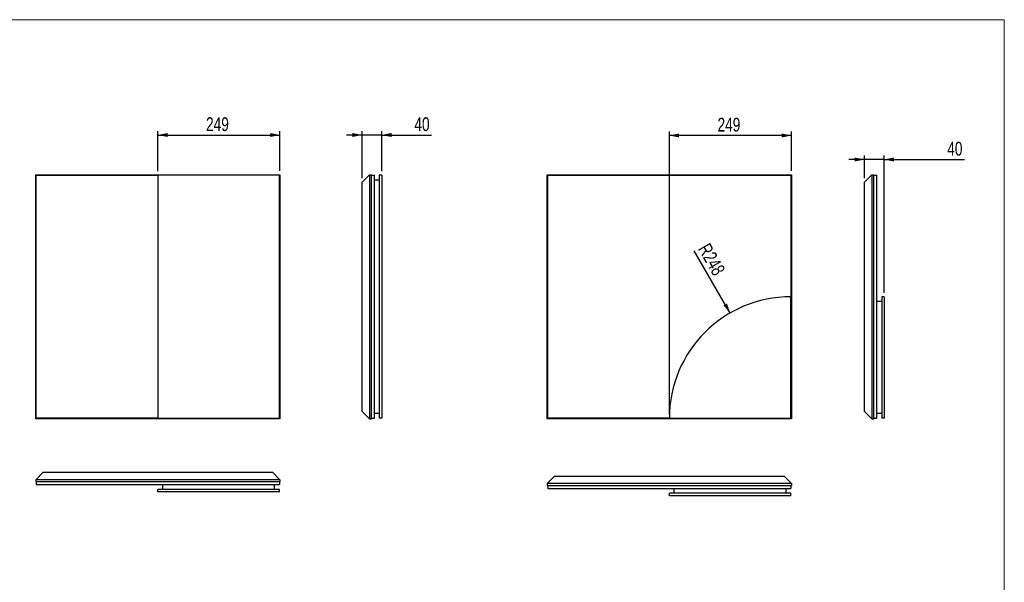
# Model space of a CAD drawing. Header units: millimetres. Extents: x 40 to 3320, y 40 to 2336.
# Tile 3 of 3: x 1312 to 3320, y 1188 to 2336. Entities that reach past the tile are written whole.
import ezdxf

# ---------------------------------------------------------------- set-up
doc = ezdxf.new("R2010")
doc.units = ezdxf.units.MM
doc.header["$LTSCALE"] = 8
doc.layers.add('ANNOTAZIONI', color=8, linetype='Continuous')
doc.styles.add('SLDTEXTSTYLE4', font='ARIALN.TTF', dxfattribs={"width": 0.87})
doc.dimstyles.new('SLDDIMSTYLE0', dxfattribs={"dimtxt": 28, "dimasz": 20, "dimexe": 0, "dimexo": 0.0625, "dimgap": 7, "dimtad": 1, "dimdec": 1, "dimrnd": 1e-09, "dimzin": 12, "dimdsep": 46, "dimtxsty": 'SLDTEXTSTYLE4', "dimsah": 1, "dimcen": 0.09, "dimadec": 0, "dimazin": 3, "dimtfac": 1, "dimtdec": 1, "dimtofl": 0, "dimtmove": 0, "dimatfit": 3, "dimfxl": 1, "dimfrac": 2, "dimtolj": 1, "dimtzin": 12, "dimarcsym": 0})
doc.dimstyles.new('SLDDIMSTYLE1', dxfattribs={"dimtxt": 28, "dimasz": 20, "dimexe": 0, "dimexo": 0.0625, "dimgap": 7, "dimtad": 1, "dimdec": 1, "dimrnd": 1e-09, "dimzin": 12, "dimdsep": 46, "dimtxsty": 'SLDTEXTSTYLE4', "dimsah": 1, "dimcen": 0.09, "dimadec": 0, "dimazin": 3, "dimtfac": 1, "dimtdec": 1, "dimtmove": 0, "dimatfit": 0, "dimfxl": 1, "dimfrac": 2, "dimtolj": 1, "dimtzin": 12, "dimarcsym": 0})
doc.dimstyles.new('SLDDIMSTYLE2', dxfattribs={"dimtxt": 28, "dimasz": 20, "dimexe": 0, "dimexo": 0.0625, "dimgap": 7, "dimtad": 1, "dimdec": 1, "dimrnd": 1e-09, "dimzin": 12, "dimdsep": 46, "dimtxsty": 'SLDTEXTSTYLE4', "dimsah": 1, "dimcen": 0, "dimadec": 0, "dimazin": 3, "dimtfac": 1, "dimtdec": 1, "dimtofl": 0, "dimtmove": 0, "dimatfit": 3, "dimfxl": 1, "dimfrac": 2, "dimtolj": 1, "dimtzin": 12, "dimarcsym": 0})

# ---------------------------------------------------------------- blocks, each defined once
blk = doc.blocks.new('_D_3')
at = {"layer": 'ANNOTAZIONI', "transparency": 16777216}
for p, q in [((1593.8, 2026.7), (1593.8, 2108.7)), ((1842.8, 2027.7), (1842.8, 2108.7)), ((1593.8, 2100.7), (1842.8, 2100.7))]:
    blk.add_line(p, q, dxfattribs=at)
for points in [[(1593.8, 2100.7), (1613.8, 2096.6), (1613.8, 2104.8)], [(1842.8, 2100.7), (1822.8, 2104.8), (1822.8, 2096.6)]]:
    blk.add_solid(points, dxfattribs=at)
at = {"layer": 'ANNOTAZIONI', "transparency": 16777216, "insert": (1692, 2136.8), "char_height": 28, "attachment_point": 1, "style": 'SLDTEXTSTYLE4'}
blk.add_mtext('249', dxfattribs=at)
blk = doc.blocks.new('_D_4')
at = {"layer": 'ANNOTAZIONI', "transparency": 16777216}
for p, q in [((2010.3, 2012.7), (2010.3, 2108.7)), ((2050.3, 2026.7), (2050.3, 2108.7)), ((2010.3, 2100.7), (1978.3, 2100.7)), ((2050.3, 2100.7), (2010.3, 2100.7)), ((2050.3, 2100.7), (2152, 2100.7))]:
    blk.add_line(p, q, dxfattribs=at)
for points in [[(2010.3, 2100.7), (1990.3, 2104.8), (1990.3, 2096.6)], [(2050.3, 2100.7), (2070.3, 2096.6), (2070.3, 2104.8)]]:
    blk.add_solid(points, dxfattribs=at)
at = {"layer": 'ANNOTAZIONI', "transparency": 16777216, "insert": (2116.9, 2136.8), "char_height": 28, "attachment_point": 1, "style": 'SLDTEXTSTYLE4'}
blk.add_mtext('40', dxfattribs=at)
blk = doc.blocks.new('_D_5')
at = {"layer": 'ANNOTAZIONI', "transparency": 16777216}
for p, q in [((2636.9, 1530.7), (2636.9, 2107.7)), ((2885.9, 2099.7), (2636.9, 2099.7)), ((2885.9, 2027.7), (2885.9, 2107.7))]:
    blk.add_line(p, q, dxfattribs=at)
for points in [[(2636.9, 2099.7), (2656.9, 2095.6), (2656.9, 2103.8)], [(2885.9, 2099.7), (2865.9, 2103.8), (2865.9, 2095.6)]]:
    blk.add_solid(points, dxfattribs=at)
at = {"layer": 'ANNOTAZIONI', "transparency": 16777216, "insert": (2735.1, 2135.8), "char_height": 28, "attachment_point": 1, "style": 'SLDTEXTSTYLE4'}
blk.add_mtext('249', dxfattribs=at)
blk = doc.blocks.new('_D_6')
at = {"layer": 'ANNOTAZIONI', "transparency": 16777216}
blk.add_line((2760.9, 1737.5), (2687.5, 1864.6), dxfattribs=at)
blk.add_solid([(2760.9, 1737.5), (2754.4, 1756.8), (2747.4, 1752.8)], dxfattribs=at)
at = {"layer": 'ANNOTAZIONI', "transparency": 16777216, "insert": (2718.7, 1882.7), "char_height": 28, "attachment_point": 1, "rotation": 300, "style": 'SLDTEXTSTYLE4'}
blk.add_mtext('R248', dxfattribs=at)
blk = doc.blocks.new('_D_7')
at = {"layer": 'ANNOTAZIONI', "transparency": 16777216}
for p, q in [((3034.9, 2050.7), (3002.9, 2050.7)), ((3034.9, 2012.7), (3034.9, 2058.7)), ((3074.9, 2050.7), (3034.9, 2050.7)), ((3074.9, 1778.7), (3074.9, 2058.7)), ((3074.9, 2050.7), (3238.7, 2050.7))]:
    blk.add_line(p, q, dxfattribs=at)
for points in [[(3034.9, 2050.7), (3014.9, 2054.8), (3014.9, 2046.6)], [(3074.9, 2050.7), (3094.9, 2046.6), (3094.9, 2054.8)]]:
    blk.add_solid(points, dxfattribs=at)
at = {"layer": 'ANNOTAZIONI', "transparency": 16777216, "insert": (3203.6, 2086.8), "char_height": 28, "attachment_point": 1, "style": 'SLDTEXTSTYLE4'}
blk.add_mtext('40', dxfattribs=at)

msp = doc.modelspace()

# ---------------------------------------------------------------- linework, layer by layer
at = {"color": 7, "linetype": 'Continuous', "lineweight": 18}
for p, q in [((3320, 2336), (40, 2336)), ((3320, 40), (3320, 2336))]:
    msp.add_line(p, q, dxfattribs=at)
at = {"color": 7, "linetype": 'Continuous', "lineweight": 25}
for p, q in [((1344.78, 2019.7), (1842.78, 2019.7)), ((1344.78, 1521.7), (1344.78, 2019.7)), ((1345.78, 1522.7), (1345.78, 2018.7)), ((1345.78, 2018.7), (1593.78, 2018.7)), ((1841.78, 2018.7), (1593.78, 2018.7)), ((1593.78, 2018.7), (1593.78, 1522.7)), ((1841.78, 1522.7), (1841.78, 2018.7)), ((1842.78, 2019.7), (1842.78, 1521.7)), ((2010.32, 2004.7), (2025.32, 2019.7)), ((2025.32, 2019.7), (2025.32, 1521.7)), ((2025.32, 2019.7), (2029.32, 2019.7)), ((2029.32, 1521.7), (2029.32, 2019.7)), ((2029.32, 2018.7), (2035.32, 2018.7)), ((2035.32, 1522.7), (2035.32, 2018.7)), ((2045.32, 2008.7), (2035.32, 2008.7)), ((2045.32, 2018.7), (2045.32, 1522.7)), ((2050.32, 2018.7), (2045.32, 2018.7)), ((2050.32, 2018.7), (2050.32, 1522.7)), ((2387.87, 1521.7), (2387.87, 2019.7)), ((2387.87, 2019.7), (2885.87, 2019.7)), ((2388.87, 2018.7), (2884.87, 2018.7)), ((2388.87, 1522.7), (2388.87, 2018.7)), ((2884.87, 2018.7), (2884.87, 1770.7)), ((2885.87, 2019.7), (2885.87, 1521.7)), ((3034.9, 2004.7), (3049.9, 2019.7)), ((3049.9, 2019.7), (3049.9, 1521.7)), ((3049.9, 2019.7), (3053.9, 2019.7)), ((3053.9, 1521.7), (3053.9, 2019.7)), ((3053.9, 2018.7), (3059.9, 2018.7)), ((3059.9, 1522.7), (3059.9, 2018.7)), ((2010.32, 1536.7), (2010.32, 2004.7)), ((3034.9, 1536.7), (3034.9, 2004.7)), ((2884.87, 1522.7), (2884.87, 1770.7)), ((3074.9, 1770.7), (3069.9, 1770.7)), ((3069.9, 1770.7), (3069.9, 1522.7)), ((3074.9, 1770.7), (3074.9, 1522.7)), ((3069.9, 1760.7), (3059.9, 1760.7)), ((2010.32, 1536.7), (2025.32, 1521.7)), ((2045.32, 1532.7), (2035.32, 1532.7)), ((3034.9, 1536.7), (3049.9, 1521.7)), ((3069.9, 1532.7), (3059.9, 1532.7)), ((1842.78, 1521.7), (1344.78, 1521.7)), ((1593.78, 1522.7), (1345.78, 1522.7)), ((1593.78, 1522.7), (1841.78, 1522.7)), ((2025.32, 1521.7), (2029.32, 1521.7)), ((2029.32, 1522.7), (2035.32, 1522.7)), ((2050.32, 1522.7), (2045.32, 1522.7)), ((2885.87, 1521.7), (2387.87, 1521.7)), ((2636.87, 1522.7), (2388.87, 1522.7)), ((2636.87, 1522.7), (2884.87, 1522.7)), ((3049.9, 1521.7), (3053.9, 1521.7)), ((3053.9, 1522.7), (3059.9, 1522.7)), ((3074.9, 1522.7), (3069.9, 1522.7)), ((1359.78, 1412.43), (1344.78, 1397.43)), ((1359.78, 1412.43), (1827.78, 1412.43)), ((1842.78, 1397.43), (1827.78, 1412.43)), ((1842.78, 1397.43), (1344.78, 1397.43)), ((1344.78, 1397.43), (1344.78, 1393.43)), ((1344.78, 1393.43), (1842.78, 1393.43)), ((1345.78, 1393.43), (1345.78, 1387.43)), ((1345.78, 1387.43), (1841.78, 1387.43)), ((1603.78, 1377.43), (1603.78, 1387.43)), ((1831.78, 1377.43), (1831.78, 1387.43)), ((1841.78, 1393.43), (1841.78, 1387.43)), ((1842.78, 1397.43), (1842.78, 1393.43)), ((2402.87, 1404.72), (2387.87, 1389.72)), ((2885.87, 1389.72), (2387.87, 1389.72)), ((2387.87, 1389.72), (2387.87, 1385.72)), ((2387.87, 1385.72), (2885.87, 1385.72)), ((2388.87, 1385.72), (2388.87, 1379.72)), ((2402.87, 1404.72), (2870.87, 1404.72)), ((2885.87, 1389.72), (2870.87, 1404.72)), ((2884.87, 1385.72), (2884.87, 1379.72)), ((2885.87, 1389.72), (2885.87, 1385.72)), ((1593.78, 1372.43), (1593.78, 1377.43)), ((1841.78, 1377.43), (1593.78, 1377.43)), ((1841.78, 1372.43), (1593.78, 1372.43)), ((1841.78, 1372.43), (1841.78, 1377.43)), ((2388.87, 1379.72), (2884.87, 1379.72)), ((2636.87, 1364.72), (2636.87, 1369.72)), ((2884.87, 1369.72), (2636.87, 1369.72)), ((2646.87, 1369.72), (2646.87, 1379.72)), ((2874.87, 1369.72), (2874.87, 1379.72)), ((2884.87, 1364.72), (2884.87, 1369.72)), ((2884.87, 1364.72), (2636.87, 1364.72))]:
    msp.add_line(p, q, dxfattribs=at)
msp.add_arc((2884.87, 1522.7), 248, 90, 180, dxfattribs=at)

# ---------------------------------------------------------------- dimensions: what is measured, and where the dimension line sits
at = {"layer": 'ANNOTAZIONI'}
for base, p1, p2, dimstyle, picture, middle in [((1842.78, 2100.7), (1593.78, 2018.7), (1842.78, 2019.7), 'SLDDIMSTYLE0', '_D_3', (1718.28, 2100.7)), ((2010.32, 2100.7), (2050.32, 2018.7), (2010.32, 2004.7), 'SLDDIMSTYLE1', '_D_4', (2134.42, 2100.7)), ((2636.87, 2099.7), (2885.87, 2019.7), (2636.87, 1522.7), 'SLDDIMSTYLE0', '_D_5', (2761.37, 2099.7)), ((3034.9, 2050.7), (3074.9, 1770.7), (3034.9, 2004.7), 'SLDDIMSTYLE1', '_D_7', (3221.18, 2050.7))]:
    dim = msp.add_linear_dim(base=base, p1=p1, p2=p2, dimstyle=dimstyle, dxfattribs=at)
    dim.commit()
    dim.dimension.update_dxf_attribs({"geometry": picture, "text_midpoint": middle, "dimtype": 160})
dim = msp.add_radius_dim(center=(2884.87, 1522.7), mpoint=(2760.87, 1737.47), dimstyle='SLDDIMSTYLE2', dxfattribs=at)
dim.commit()
dim.dimension.update_dxf_attribs({"geometry": '_D_6', "text_midpoint": (2705.97, 1832.57), "dimtype": 164})

doc.saveas('drawing.dxf')
